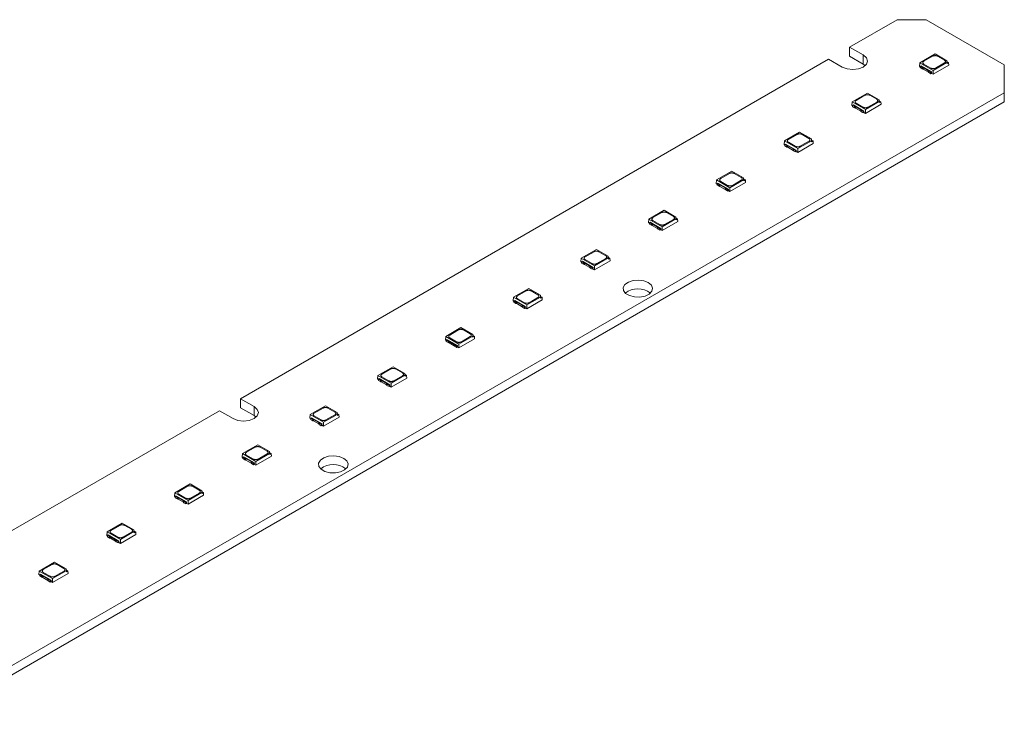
# Model space of a CAD drawing. Header units: millimetres. Extents: x -86 to 203, y 104 to 273.
# Tile 4 of 4: x 60 to 203, y 171 to 273. Entities that reach past the tile are written whole.
import ezdxf

# ---------------------------------------------------------------- set-up
doc = ezdxf.new("R2010")
doc.units = ezdxf.units.MM

msp = doc.modelspace()

# ---------------------------------------------------------------- linework, layer by layer
at = {"color": 7, "linetype": 'Continuous', "lineweight": 15}
for p, q in [((187.58, 272.87), (180.69, 268.89)), ((191.82, 272.87), (187.58, 272.87)), ((203.14, 266.34), (191.82, 272.87)), ((182.67, 267.75), (180.69, 268.89)), ((180.69, 267.59), (180.69, 268.89)), ((182.67, 266.44), (180.69, 267.59)), ((182.67, 266.44), (182.67, 267.75)), ((193.1, 267.91), (190.88, 266.63)), ((191.46, 266.83), (192.74, 267.57)), ((194.8, 266.92), (193.1, 267.91)), ((193.45, 267.57), (194.45, 266.99)), ((177.65, 267.14), (92.3, 217.87)), ((177.65, 267.14), (179.63, 265.99)), ((182.97, 266.22), (182.67, 266.44)), ((190.88, 266.63), (190.83, 266.1)), ((190.83, 266.1), (190.95, 266.03)), ((190.88, 266.63), (192.81, 265.51)), ((191.06, 266.18), (190.95, 266.11)), ((190.95, 266.11), (191.24, 265.94)), ((190.95, 266.11), (190.95, 265.91)), ((190.95, 265.91), (191.24, 265.74)), ((191.06, 266.18), (192.6, 265.29)), ((191.24, 265.74), (191.24, 265.94)), ((191.37, 265.91), (192.13, 265.47)), ((191.37, 265.7), (191.37, 265.91)), ((192.46, 265.85), (191.46, 266.42)), ((192.81, 265.51), (194.8, 266.66)), ((192.81, 264.95), (195.08, 266.26)), ((194.45, 266.59), (193.17, 265.85)), ((194.8, 266.66), (194.8, 266.92)), ((194.8, 266.92), (194.83, 266.75)), ((194.8, 266.66), (194.83, 266.51)), ((194.83, 266.51), (194.83, 266.75)), ((194.83, 266.75), (195.04, 266.63)), ((195.04, 266.63), (194.83, 266.51)), ((195.04, 266.63), (195.08, 266.26)), ((203.14, 260.95), (203.14, 266.34)), ((191.37, 265.7), (192.13, 265.26)), ((192.13, 265.26), (192.13, 265.47)), ((192.19, 265.39), (192.49, 265.22)), ((192.19, 265.19), (192.19, 265.39)), ((192.19, 265.19), (192.49, 265.02)), ((192.49, 265.22), (192.6, 265.29)), ((192.49, 265.02), (192.49, 265.22)), ((192.49, 265.02), (192.59, 265.08)), ((192.6, 265.29), (192.59, 265.08)), ((192.59, 265.08), (192.81, 264.95)), ((192.81, 264.95), (192.81, 265.51)), ((-69.1, 105.1), (203.14, 262.26)), ((183.27, 262.23), (181.05, 260.95)), ((181.63, 261.16), (182.91, 261.9)), ((184.97, 261.25), (183.27, 262.23)), ((183.62, 261.9), (184.62, 261.32)), ((-69.1, 103.79), (203.14, 260.95)), ((181.05, 260.95), (181, 260.42)), ((181, 260.42), (181.12, 260.36)), ((181.05, 260.95), (182.98, 259.84)), ((181.23, 260.51), (181.12, 260.44)), ((181.12, 260.44), (181.41, 260.27)), ((181.12, 260.44), (181.12, 260.23)), ((181.12, 260.23), (181.41, 260.06)), ((181.23, 260.51), (182.77, 259.62)), ((181.41, 260.06), (181.41, 260.27)), ((181.54, 260.24), (182.31, 259.79)), ((181.54, 260.03), (181.54, 260.24)), ((181.54, 260.03), (182.31, 259.59)), ((182.63, 260.17), (181.63, 260.75)), ((182.98, 259.84), (184.97, 260.98)), ((182.98, 259.28), (185.25, 260.59)), ((184.62, 260.91), (183.34, 260.17)), ((184.97, 260.98), (184.97, 261.25)), ((184.97, 261.25), (185.01, 261.07)), ((184.97, 260.98), (185.01, 260.83)), ((185.01, 260.83), (185.01, 261.07)), ((185.01, 261.07), (185.21, 260.95)), ((185.21, 260.95), (185.01, 260.83)), ((185.21, 260.95), (185.25, 260.59)), ((182.31, 259.59), (182.31, 259.79)), ((182.36, 259.72), (182.66, 259.55)), ((182.36, 259.51), (182.36, 259.72)), ((182.36, 259.51), (182.66, 259.34)), ((182.66, 259.55), (182.77, 259.62)), ((182.66, 259.34), (182.66, 259.55)), ((182.66, 259.34), (182.77, 259.41)), ((182.77, 259.62), (182.76, 259.41)), ((182.76, 259.41), (182.98, 259.28)), ((182.98, 259.28), (182.98, 259.84)), ((173.44, 256.56), (171.22, 255.28)), ((171.8, 255.48), (173.08, 256.22)), ((175.14, 255.57), (173.44, 256.56)), ((173.79, 256.22), (174.79, 255.65)), ((171.22, 255.28), (171.18, 254.75)), ((171.18, 254.75), (171.29, 254.68)), ((171.22, 255.28), (173.16, 254.16)), ((171.4, 254.83), (171.29, 254.77)), ((171.29, 254.77), (171.58, 254.59)), ((171.29, 254.77), (171.29, 254.56)), ((171.29, 254.56), (171.58, 254.39)), ((171.4, 254.83), (172.95, 253.94)), ((171.58, 254.39), (171.58, 254.59)), ((171.71, 254.56), (172.48, 254.12)), ((171.71, 254.36), (171.71, 254.56)), ((171.71, 254.36), (172.48, 253.91)), ((172.8, 254.5), (171.8, 255.08)), ((173.16, 254.16), (175.14, 255.31)), ((173.16, 253.61), (175.42, 254.91)), ((174.79, 255.24), (173.51, 254.5)), ((175.14, 255.31), (175.14, 255.57)), ((175.14, 255.57), (175.18, 255.4)), ((175.14, 255.31), (175.18, 255.16)), ((175.18, 255.16), (175.18, 255.4)), ((175.18, 255.4), (175.38, 255.28)), ((175.38, 255.28), (175.18, 255.16)), ((175.38, 255.28), (175.42, 254.91)), ((172.48, 253.91), (172.48, 254.12)), ((172.54, 254.05), (172.83, 253.88)), ((172.54, 253.84), (172.54, 254.05)), ((172.54, 253.84), (172.83, 253.67)), ((172.83, 253.88), (172.95, 253.94)), ((172.83, 253.67), (172.83, 253.88)), ((172.83, 253.67), (172.94, 253.73)), ((172.95, 253.94), (172.94, 253.73)), ((172.94, 253.73), (173.16, 253.61)), ((173.16, 253.61), (173.16, 254.16)), ((163.61, 250.88), (161.39, 249.61)), ((161.98, 249.81), (163.26, 250.55)), ((165.31, 249.9), (163.61, 250.88)), ((163.96, 250.55), (164.96, 249.97)), ((161.39, 249.61), (161.35, 249.07)), ((161.35, 249.07), (161.46, 249.01)), ((161.39, 249.61), (163.33, 248.49)), ((161.58, 249.16), (161.46, 249.09)), ((161.46, 249.09), (161.75, 248.92)), ((161.46, 249.09), (161.46, 248.89)), ((161.46, 248.89), (161.75, 248.72)), ((161.58, 249.16), (163.12, 248.27)), ((161.75, 248.72), (161.75, 248.92)), ((161.88, 248.89), (162.65, 248.45)), ((161.88, 248.68), (161.88, 248.89)), ((161.88, 248.68), (162.65, 248.24)), ((162.97, 248.83), (161.98, 249.4)), ((163.33, 248.49), (165.31, 249.64)), ((163.33, 247.93), (165.59, 249.24)), ((164.96, 249.56), (163.68, 248.83)), ((165.31, 249.64), (165.31, 249.9)), ((165.31, 249.9), (165.35, 249.73)), ((165.31, 249.64), (165.35, 249.49)), ((165.35, 249.49), (165.35, 249.73)), ((165.35, 249.73), (165.56, 249.61)), ((165.56, 249.61), (165.35, 249.49)), ((165.56, 249.61), (165.59, 249.24)), ((162.65, 248.24), (162.65, 248.45)), ((162.71, 248.37), (163, 248.2)), ((162.71, 248.17), (162.71, 248.37)), ((162.71, 248.17), (163, 248)), ((163, 248.2), (163.12, 248.27)), ((163, 248), (163, 248.2)), ((163, 248), (163.11, 248.06)), ((163.12, 248.27), (163.11, 248.06)), ((163.11, 248.06), (163.33, 247.93)), ((163.33, 247.93), (163.33, 248.49)), ((153.78, 245.21), (151.57, 243.93)), ((152.15, 244.14), (153.43, 244.87)), ((155.48, 244.23), (153.78, 245.21)), ((154.13, 244.87), (155.13, 244.3)), ((151.57, 243.93), (151.52, 243.4)), ((151.52, 243.4), (151.63, 243.34)), ((151.57, 243.93), (153.5, 242.82)), ((151.75, 243.48), (151.63, 243.42)), ((151.63, 243.42), (151.93, 243.25)), ((151.63, 243.42), (151.63, 243.21)), ((151.63, 243.21), (151.93, 243.04)), ((151.75, 243.48), (153.29, 242.59)), ((151.93, 243.04), (151.93, 243.25)), ((152.05, 243.21), (152.82, 242.77)), ((152.05, 243.01), (152.05, 243.21)), ((152.05, 243.01), (152.82, 242.57)), ((153.14, 243.15), (152.15, 243.73)), ((153.5, 242.82), (155.48, 243.96)), ((153.5, 242.26), (155.76, 243.56)), ((155.13, 243.89), (153.85, 243.15)), ((155.48, 243.96), (155.48, 244.23)), ((155.48, 244.23), (155.52, 244.05)), ((155.48, 243.96), (155.52, 243.81)), ((155.52, 243.81), (155.52, 244.05)), ((155.52, 244.05), (155.73, 243.93)), ((155.73, 243.93), (155.52, 243.81)), ((155.73, 243.93), (155.76, 243.56)), ((152.82, 242.57), (152.82, 242.77)), ((152.88, 242.7), (153.17, 242.53)), ((152.88, 242.49), (152.88, 242.7)), ((152.88, 242.49), (153.17, 242.32)), ((153.17, 242.53), (153.29, 242.59)), ((153.17, 242.32), (153.17, 242.53)), ((153.17, 242.32), (153.28, 242.38)), ((153.29, 242.59), (153.28, 242.38)), ((153.28, 242.38), (153.5, 242.26)), ((153.5, 242.26), (153.5, 242.82)), ((143.95, 239.54), (141.74, 238.26)), ((142.32, 238.46), (143.6, 239.2)), ((145.66, 238.55), (143.95, 239.54)), ((144.31, 239.2), (145.3, 238.62)), ((141.74, 238.26), (141.69, 237.73)), ((141.69, 237.73), (141.8, 237.66)), ((141.74, 238.26), (143.67, 237.14)), ((141.92, 237.81), (141.8, 237.74)), ((141.8, 237.74), (142.1, 237.57)), ((141.8, 237.74), (141.8, 237.54)), ((141.8, 237.54), (142.1, 237.37)), ((141.92, 237.81), (143.46, 236.92)), ((142.1, 237.37), (142.1, 237.57)), ((142.23, 237.54), (142.99, 237.1)), ((142.23, 237.33), (142.23, 237.54)), ((142.23, 237.33), (142.99, 236.89)), ((143.32, 237.48), (142.32, 238.05)), ((143.67, 237.14), (145.66, 238.29)), ((143.67, 236.58), (145.93, 237.89)), ((145.3, 238.22), (144.02, 237.48)), ((145.66, 238.29), (145.66, 238.55)), ((145.66, 238.55), (145.69, 238.38)), ((145.66, 238.29), (145.69, 238.14)), ((145.69, 238.14), (145.69, 238.38)), ((145.69, 238.38), (145.9, 238.26)), ((145.9, 238.26), (145.69, 238.14)), ((145.9, 238.26), (145.93, 237.89)), ((142.99, 236.89), (142.99, 237.1)), ((143.05, 237.02), (143.34, 236.85)), ((143.05, 236.82), (143.05, 237.02)), ((143.05, 236.82), (143.34, 236.65)), ((143.34, 236.85), (143.46, 236.92)), ((143.34, 236.65), (143.34, 236.85)), ((143.34, 236.65), (143.45, 236.71)), ((143.46, 236.92), (143.45, 236.71)), ((143.45, 236.71), (143.67, 236.58)), ((143.67, 236.58), (143.67, 237.14)), ((134.12, 233.86), (131.91, 232.58)), ((132.49, 232.79), (133.77, 233.53)), ((135.83, 232.88), (134.12, 233.86)), ((134.48, 233.53), (135.47, 232.95)), ((131.91, 232.58), (131.86, 232.05)), ((131.86, 232.05), (131.97, 231.99)), ((131.91, 232.58), (133.84, 231.47)), ((132.09, 232.14), (131.97, 232.07)), ((131.97, 232.07), (132.27, 231.9)), ((131.97, 232.07), (131.97, 231.86)), ((131.97, 231.86), (132.27, 231.69)), ((132.09, 232.14), (133.63, 231.25)), ((132.27, 231.69), (132.27, 231.9)), ((132.4, 231.87), (133.16, 231.42)), ((132.4, 231.66), (132.4, 231.87)), ((132.4, 231.66), (133.16, 231.22)), ((133.49, 231.8), (132.49, 232.38)), ((133.84, 231.47), (135.83, 232.61)), ((133.84, 230.91), (136.1, 232.22)), ((133.84, 230.91), (133.84, 231.47)), ((135.47, 232.54), (134.19, 231.8)), ((135.83, 232.61), (135.83, 232.88)), ((135.83, 232.88), (135.86, 232.7)), ((135.83, 232.61), (135.86, 232.46)), ((135.86, 232.46), (135.86, 232.7)), ((135.86, 232.7), (136.07, 232.58)), ((136.07, 232.58), (135.86, 232.46)), ((136.07, 232.58), (136.1, 232.22)), ((133.16, 231.22), (133.16, 231.42)), ((133.22, 231.35), (133.51, 231.18)), ((133.22, 231.14), (133.22, 231.35)), ((133.22, 231.14), (133.51, 230.97)), ((133.51, 231.18), (133.63, 231.25)), ((133.51, 230.97), (133.51, 231.18)), ((133.51, 230.97), (133.62, 231.04)), ((133.63, 231.25), (133.62, 231.04)), ((133.62, 231.04), (133.84, 230.91)), ((124.29, 228.19), (122.08, 226.91)), ((122.66, 227.11), (123.94, 227.85)), ((126, 227.2), (124.29, 228.19)), ((124.65, 227.85), (125.64, 227.28)), ((126, 226.94), (126, 227.2)), ((126, 227.2), (126.03, 227.03)), ((122.08, 226.91), (122.03, 226.38)), ((122.03, 226.38), (122.14, 226.31)), ((122.08, 226.91), (124.01, 225.79)), ((122.26, 226.46), (122.14, 226.39)), ((122.14, 226.39), (122.44, 226.22)), ((122.14, 226.39), (122.14, 226.19)), ((122.14, 226.19), (122.44, 226.02)), ((122.26, 226.46), (123.8, 225.57)), ((122.44, 226.02), (122.44, 226.22)), ((122.57, 226.19), (123.33, 225.75)), ((122.57, 225.99), (122.57, 226.19)), ((122.57, 225.99), (123.33, 225.54)), ((123.66, 226.13), (122.66, 226.71)), ((123.33, 225.54), (123.33, 225.75)), ((124.01, 225.79), (126, 226.94)), ((124.01, 225.24), (126.27, 226.54)), ((124.01, 225.24), (124.01, 225.79)), ((125.64, 226.87), (124.36, 226.13)), ((126, 226.94), (126.03, 226.79)), ((126.03, 226.79), (126.03, 227.03)), ((126.03, 227.03), (126.24, 226.91)), ((126.24, 226.91), (126.03, 226.79)), ((126.24, 226.91), (126.27, 226.54)), ((123.39, 225.68), (123.69, 225.5)), ((123.39, 225.47), (123.39, 225.68)), ((123.39, 225.47), (123.69, 225.3)), ((123.69, 225.5), (123.8, 225.57)), ((123.69, 225.3), (123.69, 225.5)), ((123.69, 225.3), (123.79, 225.36)), ((123.8, 225.57), (123.79, 225.36)), ((123.79, 225.36), (124.01, 225.24)), ((114.47, 222.51), (112.25, 221.24)), ((112.83, 221.44), (114.11, 222.18)), ((116.17, 221.53), (114.47, 222.51)), ((114.82, 222.18), (115.82, 221.6)), ((116.17, 221.27), (116.17, 221.53)), ((116.17, 221.53), (116.2, 221.36)), ((112.25, 221.24), (112.2, 220.7)), ((112.2, 220.7), (112.32, 220.64)), ((112.25, 221.24), (114.18, 220.12)), ((112.43, 220.79), (112.32, 220.72)), ((112.32, 220.72), (112.61, 220.55)), ((112.32, 220.72), (112.32, 220.52)), ((112.32, 220.52), (112.61, 220.35)), ((112.43, 220.79), (113.97, 219.9)), ((112.61, 220.35), (112.61, 220.55)), ((112.74, 220.52), (113.5, 220.08)), ((112.74, 220.31), (112.74, 220.52)), ((112.74, 220.31), (113.5, 219.87)), ((113.83, 220.46), (112.83, 221.03)), ((113.5, 219.87), (113.5, 220.08)), ((114.18, 220.12), (116.17, 221.27)), ((114.18, 219.56), (116.45, 220.87)), ((114.18, 219.56), (114.18, 220.12)), ((115.82, 221.19), (114.54, 220.46)), ((116.17, 221.27), (116.2, 221.12)), ((116.2, 221.12), (116.2, 221.36)), ((116.2, 221.36), (116.41, 221.24)), ((116.41, 221.24), (116.2, 221.12)), ((116.41, 221.24), (116.45, 220.87)), ((113.56, 220), (113.86, 219.83)), ((113.56, 219.8), (113.56, 220)), ((113.56, 219.8), (113.86, 219.63)), ((113.86, 219.83), (113.97, 219.9)), ((113.86, 219.63), (113.86, 219.83)), ((113.86, 219.63), (113.96, 219.69)), ((113.97, 219.9), (113.96, 219.69)), ((113.96, 219.69), (114.18, 219.56)), ((94.28, 216.72), (92.3, 217.87)), ((92.3, 216.56), (92.3, 217.87)), ((89.26, 216.11), (14.37, 172.88)), ((89.26, 216.11), (91.24, 214.97)), ((94.28, 215.42), (92.3, 216.56)), ((94.28, 215.42), (94.28, 216.72)), ((104.64, 216.84), (102.42, 215.56)), ((103, 215.77), (104.28, 216.5)), ((106.34, 215.86), (104.64, 216.84)), ((104.99, 216.5), (105.99, 215.93)), ((106.34, 215.59), (106.34, 215.86)), ((106.34, 215.86), (106.38, 215.68)), ((94.59, 215.19), (94.28, 215.42)), ((102.42, 215.56), (102.37, 215.03)), ((102.37, 215.03), (102.49, 214.97)), ((102.42, 215.56), (104.35, 214.45)), ((102.6, 215.11), (102.49, 215.05)), ((102.49, 215.05), (102.78, 214.88)), ((102.49, 215.05), (102.49, 214.84)), ((102.49, 214.84), (102.78, 214.67)), ((102.6, 215.11), (104.14, 214.22)), ((102.78, 214.67), (102.78, 214.88)), ((102.91, 214.84), (103.68, 214.4)), ((102.91, 214.64), (102.91, 214.84)), ((102.91, 214.64), (103.68, 214.2)), ((104, 214.78), (103, 215.36)), ((103.68, 214.2), (103.68, 214.4)), ((103.73, 214.33), (104.03, 214.16)), ((103.73, 214.12), (103.73, 214.33)), ((104.35, 214.45), (106.34, 215.59)), ((104.35, 213.89), (106.62, 215.19)), ((104.35, 213.89), (104.35, 214.45)), ((105.99, 215.52), (104.71, 214.78)), ((106.34, 215.59), (106.38, 215.44)), ((106.38, 215.44), (106.38, 215.68)), ((106.38, 215.68), (106.58, 215.56)), ((106.58, 215.56), (106.38, 215.44)), ((106.58, 215.56), (106.62, 215.19)), ((103.73, 214.12), (104.03, 213.95)), ((104.03, 214.16), (104.14, 214.22)), ((104.03, 213.95), (104.03, 214.16)), ((104.03, 213.95), (104.14, 214.01)), ((104.14, 214.22), (104.13, 214.01)), ((104.13, 214.01), (104.35, 213.89)), ((94.81, 211.17), (92.59, 209.89)), ((93.17, 210.09), (94.45, 210.83)), ((96.51, 210.18), (94.81, 211.17)), ((95.16, 210.83), (96.16, 210.25)), ((96.51, 209.92), (96.51, 210.18)), ((96.51, 210.18), (96.55, 210.01)), ((92.59, 209.89), (92.55, 209.36)), ((92.55, 209.36), (92.66, 209.29)), ((92.59, 209.89), (94.53, 208.77)), ((92.77, 209.44), (92.66, 209.37)), ((92.66, 209.37), (92.95, 209.2)), ((92.66, 209.37), (92.66, 209.17)), ((92.66, 209.17), (92.95, 209)), ((92.77, 209.44), (94.32, 208.55)), ((92.95, 209), (92.95, 209.2)), ((93.08, 209.17), (93.85, 208.73)), ((93.08, 208.96), (93.08, 209.17)), ((93.08, 208.96), (93.85, 208.52)), ((94.17, 209.11), (93.17, 209.68)), ((93.85, 208.52), (93.85, 208.73)), ((93.9, 208.65), (94.2, 208.48)), ((93.9, 208.45), (93.9, 208.65)), ((94.53, 208.77), (96.51, 209.92)), ((94.53, 208.21), (96.79, 209.52)), ((94.53, 208.21), (94.53, 208.77)), ((96.16, 209.85), (94.88, 209.11)), ((96.51, 209.92), (96.55, 209.77)), ((96.55, 209.77), (96.55, 210.01)), ((96.55, 210.01), (96.75, 209.89)), ((96.75, 209.89), (96.55, 209.77)), ((96.75, 209.89), (96.79, 209.52)), ((93.9, 208.45), (94.2, 208.28)), ((94.2, 208.48), (94.32, 208.55)), ((94.2, 208.28), (94.2, 208.48)), ((94.2, 208.28), (94.31, 208.34)), ((94.32, 208.55), (94.31, 208.34)), ((94.31, 208.34), (94.53, 208.21)), ((84.98, 205.49), (82.76, 204.21)), ((83.35, 204.42), (84.63, 205.16)), ((86.68, 204.51), (84.98, 205.49)), ((85.33, 205.16), (86.33, 204.58)), ((86.68, 204.24), (86.68, 204.51)), ((86.68, 204.51), (86.72, 204.33)), ((86.72, 204.09), (86.72, 204.33)), ((86.72, 204.33), (86.93, 204.21)), ((82.76, 204.21), (82.72, 203.68)), ((82.72, 203.68), (82.83, 203.62)), ((82.76, 204.21), (84.7, 203.1)), ((82.94, 203.77), (82.83, 203.7)), ((82.83, 203.7), (83.12, 203.53)), ((82.83, 203.7), (82.83, 203.49)), ((82.83, 203.49), (83.12, 203.32)), ((82.94, 203.77), (84.49, 202.88)), ((83.12, 203.32), (83.12, 203.53)), ((83.25, 203.49), (84.02, 203.05)), ((83.25, 203.29), (83.25, 203.49)), ((83.25, 203.29), (84.02, 202.85)), ((84.34, 203.43), (83.35, 204.01)), ((84.02, 202.85), (84.02, 203.05)), ((84.08, 202.98), (84.37, 202.81)), ((84.08, 202.77), (84.08, 202.98)), ((84.7, 203.1), (86.68, 204.24)), ((84.7, 202.54), (86.96, 203.85)), ((84.7, 202.54), (84.7, 203.1)), ((86.33, 204.17), (85.05, 203.43)), ((86.68, 204.24), (86.72, 204.09)), ((86.93, 204.21), (86.72, 204.09)), ((86.93, 204.21), (86.96, 203.85)), ((84.08, 202.77), (84.37, 202.6)), ((84.37, 202.81), (84.49, 202.88)), ((84.37, 202.6), (84.37, 202.81)), ((84.37, 202.6), (84.48, 202.67)), ((84.49, 202.88), (84.48, 202.67)), ((84.48, 202.67), (84.7, 202.54)), ((75.15, 199.82), (72.94, 198.54)), ((73.52, 198.74), (74.8, 199.48)), ((76.85, 198.83), (75.15, 199.82)), ((75.5, 199.48), (76.5, 198.91)), ((76.85, 198.57), (76.85, 198.83)), ((76.85, 198.83), (76.89, 198.66)), ((76.89, 198.42), (76.89, 198.66)), ((76.89, 198.66), (77.1, 198.54)), ((72.94, 198.54), (72.89, 198.01)), ((72.89, 198.01), (73, 197.94)), ((72.94, 198.54), (74.87, 197.42)), ((73.12, 198.09), (73, 198.02)), ((73, 198.02), (73.3, 197.85)), ((73, 198.02), (73, 197.82)), ((73, 197.82), (73.3, 197.65)), ((73.12, 198.09), (74.66, 197.2)), ((73.3, 197.65), (73.3, 197.85)), ((73.42, 197.82), (74.19, 197.38)), ((73.42, 197.62), (73.42, 197.82)), ((73.42, 197.62), (74.19, 197.17)), ((74.51, 197.76), (73.52, 198.33)), ((74.19, 197.17), (74.19, 197.38)), ((74.25, 197.31), (74.54, 197.13)), ((74.25, 197.1), (74.25, 197.31)), ((74.54, 197.13), (74.66, 197.2)), ((74.66, 197.2), (74.65, 196.99)), ((74.87, 197.42), (76.85, 198.57)), ((74.87, 196.87), (77.13, 198.17)), ((74.87, 196.87), (74.87, 197.42)), ((76.5, 198.5), (75.22, 197.76)), ((76.85, 198.57), (76.89, 198.42)), ((77.1, 198.54), (76.89, 198.42)), ((77.1, 198.54), (77.13, 198.17)), ((74.25, 197.1), (74.54, 196.93)), ((74.54, 196.93), (74.54, 197.13)), ((74.54, 196.93), (74.65, 196.99)), ((74.65, 196.99), (74.87, 196.87)), ((65.32, 194.14), (63.11, 192.86)), ((63.69, 193.07), (64.97, 193.81)), ((65.04, 191.75), (67.02, 192.9)), ((67.02, 193.16), (65.32, 194.14)), ((65.68, 193.81), (66.67, 193.23)), ((67.02, 192.9), (67.02, 193.16)), ((67.02, 193.16), (67.06, 192.99)), ((67.02, 192.9), (67.06, 192.74)), ((67.06, 192.74), (67.06, 192.99)), ((67.06, 192.99), (67.27, 192.86)), ((63.11, 192.86), (63.06, 192.33)), ((63.06, 192.33), (63.17, 192.27)), ((63.11, 192.86), (65.04, 191.75)), ((63.29, 192.42), (63.17, 192.35)), ((63.17, 192.35), (63.47, 192.18)), ((63.17, 192.35), (63.17, 192.15)), ((63.17, 192.15), (63.47, 191.98)), ((63.29, 192.42), (64.83, 191.53)), ((63.47, 191.98), (63.47, 192.18)), ((63.6, 192.15), (64.36, 191.71)), ((63.6, 191.94), (63.6, 192.15)), ((63.6, 191.94), (64.36, 191.5)), ((64.69, 192.09), (63.69, 192.66)), ((64.36, 191.5), (64.36, 191.71)), ((64.42, 191.63), (64.71, 191.46)), ((64.42, 191.43), (64.42, 191.63)), ((64.71, 191.46), (64.83, 191.53)), ((64.71, 191.26), (64.71, 191.46)), ((64.83, 191.53), (64.82, 191.32)), ((65.04, 191.19), (67.3, 192.5)), ((65.04, 191.19), (65.04, 191.75)), ((66.67, 192.82), (65.39, 192.09)), ((67.27, 192.86), (67.06, 192.74)), ((67.27, 192.86), (67.3, 192.5)), ((64.42, 191.43), (64.71, 191.26)), ((64.71, 191.26), (64.82, 191.32)), ((64.82, 191.32), (65.04, 191.19))]:
    msp.add_line(p, q, dxfattribs=at)
at = {"color": 7, "linetype": 'Continuous', "lineweight": 15, "flags": 128}
for points in [[(179.63, 265.99), (180.32, 265.72), (181.15, 265.63), (181.97, 265.72), (182.67, 265.99), (183.13, 266.4), (183.3, 266.87), (183.13, 267.35), (182.67, 267.75)], [(151.48, 234.73), (150.83, 234.98), (150.06, 235.09), (149.28, 235.02), (148.59, 234.8), (148.08, 234.45), (147.83, 234.02), (147.87, 233.56), (148.19, 233.15), (148.75, 232.82), (149.47, 232.64), (150.26, 232.62), (151.01, 232.76), (151.62, 233.05), (152, 233.45), (152.11, 233.91), (151.93, 234.35), (151.48, 234.73)], [(91.24, 214.97), (91.93, 214.7), (92.76, 214.6), (93.58, 214.7), (94.28, 214.97), (94.74, 215.37), (94.91, 215.85), (94.74, 216.32), (94.28, 216.72)], [(107.29, 209.21), (106.64, 209.47), (105.87, 209.57), (105.08, 209.51), (104.39, 209.29), (103.89, 208.94), (103.64, 208.51), (103.68, 208.05), (103.99, 207.63), (104.55, 207.31), (105.28, 207.13), (106.07, 207.11), (106.81, 207.25), (107.42, 207.54), (107.81, 207.94), (107.92, 208.39), (107.73, 208.84), (107.29, 209.21)]]:
    msp.add_lwpolyline(points, dxfattribs=at)
at = {"color": 7, "linetype": 'Continuous', "lineweight": 15}
for centre in [(149.96, 230.86), (105.77, 205.35)]:
    msp.add_arc(centre, 2.96, 51.8955, 128.1045, dxfattribs=at)
for points, knots in [([(192.74, 267.57), (192.76, 267.58), (192.79, 267.6), (192.84, 267.62), (192.91, 267.64), (193, 267.65), (193.09, 267.66), (193.19, 267.65), (193.29, 267.63), (193.38, 267.61), (193.42, 267.58), (193.45, 267.57)], [0, 0, 0, 0, 0.0822494, 0.165214, 0.2503144, 0.3746275, 0.5000806, 0.6226075, 0.7498484, 0.875107, 1, 1, 1, 1]), ([(191.24, 265.94), (191.25, 265.94), (191.28, 265.94), (191.31, 265.93), (191.34, 265.92), (191.36, 265.91), (191.37, 265.91)], [0, 0, 0, 0, 0.254275, 0.5, 0.745725, 1, 1, 1, 1]), ([(191.46, 266.42), (191.45, 266.43), (191.42, 266.45), (191.38, 266.48), (191.35, 266.52), (191.32, 266.57), (191.31, 266.63), (191.32, 266.68), (191.35, 266.74), (191.4, 266.79), (191.44, 266.82), (191.46, 266.83)], [0, 0, 0, 0, 0.082249, 0.165214, 0.250314, 0.374627, 0.500081, 0.622608, 0.749848, 0.875107, 1, 1, 1, 1]), ([(193.17, 265.85), (193.15, 265.84), (193.12, 265.82), (193.06, 265.8), (193, 265.78), (192.91, 265.77), (192.81, 265.76), (192.72, 265.77), (192.62, 265.78), (192.53, 265.81), (192.48, 265.84), (192.46, 265.85)], [0, 0, 0, 0, 0.082249, 0.165214, 0.250314, 0.374627, 0.500081, 0.622608, 0.749848, 0.875107, 1, 1, 1, 1]), ([(194.45, 266.99), (194.46, 266.99), (194.49, 266.97), (194.53, 266.94), (194.56, 266.9), (194.59, 266.85), (194.6, 266.79), (194.59, 266.73), (194.56, 266.68), (194.51, 266.63), (194.47, 266.6), (194.45, 266.59)], [0, 0, 0, 0, 0.082249, 0.165214, 0.250314, 0.374627, 0.500081, 0.622608, 0.749848, 0.875107, 1, 1, 1, 1]), ([(192.13, 265.47), (192.14, 265.46), (192.16, 265.45), (192.18, 265.43), (192.19, 265.41), (192.19, 265.4), (192.19, 265.39)], [0, 0, 0, 0, 0.254275, 0.5, 0.745725, 1, 1, 1, 1]), ([(182.91, 261.9), (182.93, 261.9), (182.96, 261.92), (183.02, 261.94), (183.08, 261.96), (183.17, 261.98), (183.27, 261.98), (183.36, 261.98), (183.46, 261.96), (183.55, 261.93), (183.6, 261.91), (183.62, 261.9)], [0, 0, 0, 0, 0.0822494, 0.165214, 0.2503144, 0.3746275, 0.5000806, 0.6226075, 0.7498484, 0.875107, 1, 1, 1, 1]), ([(181.41, 260.27), (181.42, 260.27), (181.45, 260.27), (181.48, 260.26), (181.51, 260.25), (181.53, 260.24), (181.54, 260.24)], [0, 0, 0, 0, 0.254275, 0.5, 0.745725, 1, 1, 1, 1]), ([(181.63, 260.75), (181.62, 260.76), (181.59, 260.78), (181.55, 260.81), (181.52, 260.85), (181.49, 260.9), (181.48, 260.95), (181.49, 261.01), (181.52, 261.06), (181.57, 261.12), (181.61, 261.14), (181.63, 261.16)], [0, 0, 0, 0, 0.082249, 0.165214, 0.250314, 0.374627, 0.500081, 0.622608, 0.749848, 0.875107, 1, 1, 1, 1]), ([(183.34, 260.17), (183.32, 260.17), (183.29, 260.15), (183.24, 260.13), (183.17, 260.11), (183.08, 260.09), (182.98, 260.09), (182.89, 260.09), (182.79, 260.11), (182.7, 260.14), (182.65, 260.16), (182.63, 260.17)], [0, 0, 0, 0, 0.082249, 0.165214, 0.250314, 0.374627, 0.500081, 0.622608, 0.749848, 0.875107, 1, 1, 1, 1]), ([(184.62, 261.32), (184.63, 261.31), (184.66, 261.29), (184.7, 261.26), (184.73, 261.22), (184.76, 261.17), (184.77, 261.12), (184.76, 261.06), (184.73, 261.01), (184.68, 260.95), (184.64, 260.93), (184.62, 260.91)], [0, 0, 0, 0, 0.082249, 0.165214, 0.250314, 0.374627, 0.500081, 0.622608, 0.749848, 0.875107, 1, 1, 1, 1]), ([(182.31, 259.79), (182.31, 259.79), (182.33, 259.78), (182.35, 259.76), (182.36, 259.74), (182.36, 259.73), (182.36, 259.72)], [0, 0, 0, 0, 0.254275, 0.5, 0.745725, 1, 1, 1, 1]), ([(173.08, 256.22), (173.1, 256.23), (173.13, 256.25), (173.19, 256.27), (173.26, 256.29), (173.34, 256.3), (173.44, 256.31), (173.54, 256.3), (173.63, 256.29), (173.72, 256.26), (173.77, 256.23), (173.79, 256.22)], [0, 0, 0, 0, 0.0822494, 0.165214, 0.2503144, 0.3746275, 0.5000806, 0.6226075, 0.7498484, 0.875107, 1, 1, 1, 1]), ([(171.58, 254.59), (171.6, 254.59), (171.62, 254.59), (171.65, 254.59), (171.69, 254.58), (171.7, 254.57), (171.71, 254.56)], [0, 0, 0, 0, 0.254275, 0.5, 0.745725, 1, 1, 1, 1]), ([(171.8, 255.08), (171.79, 255.08), (171.76, 255.1), (171.72, 255.13), (171.69, 255.17), (171.66, 255.22), (171.66, 255.28), (171.66, 255.34), (171.69, 255.39), (171.74, 255.44), (171.78, 255.47), (171.8, 255.48)], [0, 0, 0, 0, 0.082249, 0.165214, 0.250314, 0.374627, 0.500081, 0.622608, 0.749848, 0.875107, 1, 1, 1, 1]), ([(173.51, 254.5), (173.49, 254.49), (173.46, 254.47), (173.41, 254.45), (173.34, 254.43), (173.25, 254.42), (173.16, 254.41), (173.06, 254.42), (172.96, 254.44), (172.88, 254.46), (172.83, 254.49), (172.8, 254.5)], [0, 0, 0, 0, 0.082249, 0.165214, 0.250314, 0.374627, 0.500081, 0.622608, 0.749848, 0.875107, 1, 1, 1, 1]), ([(174.79, 255.65), (174.8, 255.64), (174.83, 255.62), (174.87, 255.59), (174.9, 255.55), (174.93, 255.5), (174.94, 255.44), (174.93, 255.39), (174.9, 255.33), (174.85, 255.28), (174.81, 255.25), (174.79, 255.24)], [0, 0, 0, 0, 0.082249, 0.165214, 0.250314, 0.374627, 0.500081, 0.622608, 0.749848, 0.875107, 1, 1, 1, 1]), ([(172.48, 254.12), (172.49, 254.11), (172.5, 254.1), (172.52, 254.09), (172.53, 254.07), (172.53, 254.05), (172.54, 254.05)], [0, 0, 0, 0, 0.254275, 0.5, 0.745725, 1, 1, 1, 1]), ([(163.26, 250.55), (163.27, 250.56), (163.3, 250.57), (163.36, 250.59), (163.43, 250.61), (163.51, 250.63), (163.61, 250.63), (163.71, 250.63), (163.8, 250.61), (163.89, 250.59), (163.94, 250.56), (163.96, 250.55)], [0, 0, 0, 0, 0.0822494, 0.165214, 0.2503144, 0.3746275, 0.5000806, 0.6226075, 0.7498484, 0.875107, 1, 1, 1, 1]), ([(161.75, 248.92), (161.77, 248.92), (161.79, 248.92), (161.83, 248.91), (161.86, 248.9), (161.87, 248.89), (161.88, 248.89)], [0, 0, 0, 0, 0.254275, 0.5, 0.745725, 1, 1, 1, 1]), ([(161.98, 249.4), (161.96, 249.41), (161.93, 249.43), (161.9, 249.46), (161.86, 249.5), (161.84, 249.55), (161.83, 249.6), (161.84, 249.66), (161.87, 249.72), (161.91, 249.77), (161.95, 249.8), (161.98, 249.81)], [0, 0, 0, 0, 0.082249, 0.165214, 0.250314, 0.374627, 0.500081, 0.622608, 0.749848, 0.875107, 1, 1, 1, 1]), ([(163.68, 248.83), (163.66, 248.82), (163.63, 248.8), (163.58, 248.78), (163.51, 248.76), (163.42, 248.74), (163.33, 248.74), (163.23, 248.74), (163.14, 248.76), (163.05, 248.79), (163, 248.81), (162.97, 248.83)], [0, 0, 0, 0, 0.082249, 0.165214, 0.250314, 0.374627, 0.500081, 0.622608, 0.749848, 0.875107, 1, 1, 1, 1]), ([(164.96, 249.97), (164.97, 249.96), (165, 249.95), (165.04, 249.91), (165.07, 249.87), (165.1, 249.83), (165.11, 249.77), (165.1, 249.71), (165.07, 249.66), (165.03, 249.61), (164.98, 249.58), (164.96, 249.56)], [0, 0, 0, 0, 0.082249, 0.165214, 0.250314, 0.374627, 0.500081, 0.622608, 0.749848, 0.875107, 1, 1, 1, 1]), ([(162.65, 248.45), (162.66, 248.44), (162.67, 248.43), (162.69, 248.41), (162.7, 248.39), (162.71, 248.38), (162.71, 248.37)], [0, 0, 0, 0, 0.254275, 0.5, 0.745725, 1, 1, 1, 1]), ([(153.43, 244.87), (153.44, 244.88), (153.47, 244.9), (153.53, 244.92), (153.6, 244.94), (153.68, 244.96), (153.78, 244.96), (153.88, 244.96), (153.97, 244.94), (154.06, 244.91), (154.11, 244.89), (154.13, 244.87)], [0, 0, 0, 0, 0.0822494, 0.165214, 0.2503144, 0.3746275, 0.5000806, 0.6226075, 0.7498484, 0.875107, 1, 1, 1, 1]), ([(151.93, 243.25), (151.94, 243.25), (151.96, 243.24), (152, 243.24), (152.03, 243.23), (152.05, 243.22), (152.05, 243.21)], [0, 0, 0, 0, 0.254275, 0.5, 0.745725, 1, 1, 1, 1]), ([(152.15, 243.73), (152.13, 243.74), (152.1, 243.75), (152.07, 243.79), (152.03, 243.83), (152.01, 243.87), (152, 243.93), (152.01, 243.99), (152.04, 244.04), (152.08, 244.09), (152.13, 244.12), (152.15, 244.14)], [0, 0, 0, 0, 0.082249, 0.165214, 0.250314, 0.374627, 0.500081, 0.622608, 0.749848, 0.875107, 1, 1, 1, 1]), ([(153.85, 243.15), (153.84, 243.14), (153.8, 243.13), (153.75, 243.11), (153.68, 243.09), (153.6, 243.07), (153.5, 243.07), (153.4, 243.07), (153.31, 243.09), (153.22, 243.11), (153.17, 243.14), (153.14, 243.15)], [0, 0, 0, 0, 0.082249, 0.165214, 0.250314, 0.374627, 0.500081, 0.622608, 0.749848, 0.875107, 1, 1, 1, 1]), ([(155.13, 244.3), (155.15, 244.29), (155.18, 244.27), (155.21, 244.24), (155.25, 244.2), (155.27, 244.15), (155.28, 244.1), (155.27, 244.04), (155.24, 243.98), (155.2, 243.93), (155.15, 243.9), (155.13, 243.89)], [0, 0, 0, 0, 0.082249, 0.165214, 0.250314, 0.374627, 0.500081, 0.622608, 0.749848, 0.875107, 1, 1, 1, 1]), ([(152.82, 242.77), (152.83, 242.77), (152.84, 242.76), (152.86, 242.74), (152.87, 242.72), (152.88, 242.7), (152.88, 242.7)], [0, 0, 0, 0, 0.254275, 0.5, 0.745725, 1, 1, 1, 1]), ([(143.6, 239.2), (143.61, 239.21), (143.65, 239.23), (143.7, 239.25), (143.77, 239.27), (143.85, 239.28), (143.95, 239.29), (144.05, 239.28), (144.14, 239.26), (144.23, 239.24), (144.28, 239.21), (144.31, 239.2)], [0, 0, 0, 0, 0.0822494, 0.165214, 0.2503144, 0.3746275, 0.5000806, 0.6226075, 0.7498484, 0.875107, 1, 1, 1, 1]), ([(145.3, 238.62), (145.32, 238.62), (145.35, 238.6), (145.38, 238.57), (145.42, 238.53), (145.44, 238.48), (145.45, 238.42), (145.44, 238.36), (145.41, 238.31), (145.37, 238.26), (145.32, 238.23), (145.3, 238.22)], [0, 0, 0, 0, 0.082249, 0.165214, 0.250314, 0.374627, 0.500081, 0.622608, 0.749848, 0.875107, 1, 1, 1, 1]), ([(142.1, 237.57), (142.11, 237.57), (142.13, 237.57), (142.17, 237.56), (142.2, 237.55), (142.22, 237.54), (142.23, 237.54)], [0, 0, 0, 0, 0.254275, 0.5, 0.745725, 1, 1, 1, 1]), ([(142.32, 238.05), (142.3, 238.06), (142.27, 238.08), (142.24, 238.11), (142.2, 238.15), (142.18, 238.2), (142.17, 238.26), (142.18, 238.31), (142.21, 238.37), (142.25, 238.42), (142.3, 238.45), (142.32, 238.46)], [0, 0, 0, 0, 0.082249, 0.165214, 0.250314, 0.374627, 0.500081, 0.622608, 0.749848, 0.875107, 1, 1, 1, 1]), ([(144.02, 237.48), (144.01, 237.47), (143.98, 237.45), (143.92, 237.43), (143.85, 237.41), (143.77, 237.4), (143.67, 237.39), (143.57, 237.4), (143.48, 237.41), (143.39, 237.44), (143.34, 237.47), (143.32, 237.48)], [0, 0, 0, 0, 0.082249, 0.165214, 0.250314, 0.374627, 0.500081, 0.622608, 0.749848, 0.875107, 1, 1, 1, 1]), ([(142.99, 237.1), (143, 237.09), (143.02, 237.08), (143.03, 237.06), (143.04, 237.04), (143.05, 237.03), (143.05, 237.02)], [0, 0, 0, 0, 0.254275, 0.5, 0.745725, 1, 1, 1, 1]), ([(133.77, 233.53), (133.79, 233.53), (133.82, 233.55), (133.87, 233.57), (133.94, 233.59), (134.02, 233.61), (134.12, 233.61), (134.22, 233.61), (134.31, 233.59), (134.4, 233.56), (134.45, 233.54), (134.48, 233.53)], [0, 0, 0, 0, 0.0822494, 0.165214, 0.2503144, 0.3746275, 0.5000806, 0.6226075, 0.7498484, 0.875107, 1, 1, 1, 1]), ([(135.47, 232.95), (135.49, 232.94), (135.52, 232.92), (135.55, 232.89), (135.59, 232.85), (135.61, 232.8), (135.62, 232.75), (135.61, 232.69), (135.58, 232.64), (135.54, 232.58), (135.5, 232.56), (135.47, 232.54)], [0, 0, 0, 0, 0.082249, 0.165214, 0.250314, 0.374627, 0.500081, 0.622608, 0.749848, 0.875107, 1, 1, 1, 1]), ([(132.27, 231.9), (132.28, 231.9), (132.3, 231.9), (132.34, 231.89), (132.37, 231.88), (132.39, 231.87), (132.4, 231.87)], [0, 0, 0, 0, 0.254275, 0.5, 0.745725, 1, 1, 1, 1]), ([(132.49, 232.38), (132.48, 232.39), (132.45, 232.41), (132.41, 232.44), (132.38, 232.48), (132.35, 232.53), (132.34, 232.58), (132.35, 232.64), (132.38, 232.69), (132.42, 232.75), (132.47, 232.77), (132.49, 232.79)], [0, 0, 0, 0, 0.082249, 0.165214, 0.250314, 0.374627, 0.500081, 0.622608, 0.749848, 0.875107, 1, 1, 1, 1]), ([(134.19, 231.8), (134.18, 231.8), (134.15, 231.78), (134.09, 231.76), (134.02, 231.74), (133.94, 231.72), (133.84, 231.72), (133.74, 231.72), (133.65, 231.74), (133.56, 231.77), (133.51, 231.79), (133.49, 231.8)], [0, 0, 0, 0, 0.082249, 0.165214, 0.250314, 0.374627, 0.500081, 0.622608, 0.749848, 0.875107, 1, 1, 1, 1]), ([(133.16, 231.42), (133.17, 231.42), (133.19, 231.41), (133.2, 231.39), (133.22, 231.37), (133.22, 231.36), (133.22, 231.35)], [0, 0, 0, 0, 0.254275, 0.5, 0.745725, 1, 1, 1, 1]), ([(123.94, 227.85), (123.96, 227.86), (123.99, 227.88), (124.04, 227.9), (124.11, 227.92), (124.2, 227.93), (124.29, 227.94), (124.39, 227.93), (124.49, 227.92), (124.57, 227.89), (124.62, 227.86), (124.65, 227.85)], [0, 0, 0, 0, 0.0822494, 0.165214, 0.2503144, 0.3746275, 0.5000806, 0.6226075, 0.7498484, 0.875107, 1, 1, 1, 1]), ([(125.64, 227.28), (125.66, 227.27), (125.69, 227.25), (125.72, 227.22), (125.76, 227.18), (125.78, 227.13), (125.79, 227.07), (125.78, 227.02), (125.76, 226.96), (125.71, 226.91), (125.67, 226.88), (125.64, 226.87)], [0, 0, 0, 0, 0.082249, 0.165214, 0.250314, 0.374627, 0.500081, 0.622608, 0.749848, 0.875107, 1, 1, 1, 1]), ([(122.44, 226.22), (122.45, 226.22), (122.48, 226.22), (122.51, 226.22), (122.54, 226.21), (122.56, 226.2), (122.57, 226.19)], [0, 0, 0, 0, 0.254275, 0.5, 0.745725, 1, 1, 1, 1]), ([(122.66, 226.71), (122.65, 226.71), (122.62, 226.73), (122.58, 226.76), (122.55, 226.8), (122.52, 226.85), (122.51, 226.91), (122.52, 226.97), (122.55, 227.02), (122.6, 227.07), (122.64, 227.1), (122.66, 227.11)], [0, 0, 0, 0, 0.082249, 0.165214, 0.250314, 0.374627, 0.500081, 0.622608, 0.749848, 0.875107, 1, 1, 1, 1]), ([(123.33, 225.75), (123.34, 225.74), (123.36, 225.73), (123.38, 225.72), (123.39, 225.7), (123.39, 225.68), (123.39, 225.68)], [0, 0, 0, 0, 0.254275, 0.5, 0.745725, 1, 1, 1, 1]), ([(124.36, 226.13), (124.35, 226.12), (124.32, 226.1), (124.26, 226.08), (124.19, 226.06), (124.11, 226.05), (124.01, 226.04), (123.91, 226.05), (123.82, 226.07), (123.73, 226.09), (123.68, 226.12), (123.66, 226.13)], [0, 0, 0, 0, 0.082249, 0.165214, 0.250314, 0.374627, 0.500081, 0.622608, 0.749848, 0.875107, 1, 1, 1, 1]), ([(114.11, 222.18), (114.13, 222.19), (114.16, 222.2), (114.21, 222.22), (114.28, 222.24), (114.37, 222.26), (114.46, 222.26), (114.56, 222.26), (114.66, 222.24), (114.75, 222.22), (114.79, 222.19), (114.82, 222.18)], [0, 0, 0, 0, 0.0822494, 0.165214, 0.2503144, 0.3746275, 0.5000806, 0.6226075, 0.7498484, 0.875107, 1, 1, 1, 1]), ([(115.82, 221.6), (115.83, 221.59), (115.86, 221.58), (115.9, 221.54), (115.93, 221.5), (115.96, 221.46), (115.97, 221.4), (115.96, 221.34), (115.93, 221.29), (115.88, 221.24), (115.84, 221.21), (115.82, 221.19)], [0, 0, 0, 0, 0.0822494, 0.165214, 0.2503144, 0.3746275, 0.5000806, 0.6226075, 0.7498484, 0.875107, 1, 1, 1, 1]), ([(112.61, 220.55), (112.62, 220.55), (112.65, 220.55), (112.68, 220.54), (112.71, 220.53), (112.73, 220.52), (112.74, 220.52)], [0, 0, 0, 0, 0.254275, 0.5, 0.745725, 1, 1, 1, 1]), ([(112.83, 221.03), (112.82, 221.04), (112.79, 221.06), (112.75, 221.09), (112.72, 221.13), (112.69, 221.18), (112.68, 221.23), (112.69, 221.29), (112.72, 221.35), (112.77, 221.4), (112.81, 221.43), (112.83, 221.44)], [0, 0, 0, 0, 0.0822494, 0.165214, 0.2503144, 0.3746275, 0.5000806, 0.6226075, 0.7498484, 0.875107, 1, 1, 1, 1]), ([(113.5, 220.08), (113.51, 220.07), (113.53, 220.06), (113.55, 220.04), (113.56, 220.02), (113.56, 220.01), (113.56, 220)], [0, 0, 0, 0, 0.254275, 0.5, 0.745725, 1, 1, 1, 1]), ([(114.54, 220.46), (114.52, 220.45), (114.49, 220.43), (114.43, 220.41), (114.37, 220.39), (114.28, 220.37), (114.18, 220.37), (114.09, 220.37), (113.99, 220.39), (113.9, 220.42), (113.85, 220.44), (113.83, 220.46)], [0, 0, 0, 0, 0.082249, 0.165214, 0.250314, 0.374627, 0.500081, 0.622608, 0.749848, 0.875107, 1, 1, 1, 1]), ([(103, 215.36), (102.99, 215.37), (102.96, 215.38), (102.92, 215.42), (102.89, 215.46), (102.86, 215.5), (102.85, 215.56), (102.86, 215.62), (102.89, 215.67), (102.94, 215.72), (102.98, 215.75), (103, 215.77)], [0, 0, 0, 0, 0.0822494, 0.165214, 0.2503144, 0.3746275, 0.5000806, 0.6226075, 0.7498484, 0.875107, 1, 1, 1, 1]), ([(104.28, 216.5), (104.3, 216.51), (104.33, 216.53), (104.39, 216.55), (104.45, 216.57), (104.54, 216.58), (104.64, 216.59), (104.73, 216.58), (104.83, 216.57), (104.92, 216.54), (104.97, 216.52), (104.99, 216.5)], [0, 0, 0, 0, 0.0822494, 0.165214, 0.2503144, 0.3746275, 0.5000806, 0.6226075, 0.7498484, 0.875107, 1, 1, 1, 1]), ([(105.99, 215.93), (106, 215.92), (106.03, 215.9), (106.07, 215.87), (106.1, 215.83), (106.13, 215.78), (106.14, 215.72), (106.13, 215.67), (106.1, 215.61), (106.05, 215.56), (106.01, 215.53), (105.99, 215.52)], [0, 0, 0, 0, 0.0822494, 0.165214, 0.2503144, 0.3746275, 0.5000806, 0.6226075, 0.7498484, 0.875107, 1, 1, 1, 1]), ([(102.78, 214.88), (102.79, 214.88), (102.82, 214.87), (102.85, 214.87), (102.88, 214.86), (102.9, 214.85), (102.91, 214.84)], [0, 0, 0, 0, 0.254275, 0.5, 0.745725, 1, 1, 1, 1]), ([(103.68, 214.4), (103.68, 214.4), (103.7, 214.39), (103.72, 214.37), (103.73, 214.35), (103.73, 214.33), (103.73, 214.33)], [0, 0, 0, 0, 0.254275, 0.5, 0.745725, 1, 1, 1, 1]), ([(104.71, 214.78), (104.69, 214.77), (104.66, 214.76), (104.6, 214.74), (104.54, 214.72), (104.45, 214.7), (104.35, 214.7), (104.26, 214.7), (104.16, 214.72), (104.07, 214.74), (104.02, 214.77), (104, 214.78)], [0, 0, 0, 0, 0.082249, 0.165214, 0.250314, 0.374627, 0.500081, 0.622608, 0.749848, 0.875107, 1, 1, 1, 1]), ([(93.17, 209.68), (93.16, 209.69), (93.13, 209.71), (93.09, 209.74), (93.06, 209.78), (93.03, 209.83), (93.02, 209.89), (93.03, 209.94), (93.06, 210), (93.11, 210.05), (93.15, 210.08), (93.17, 210.09)], [0, 0, 0, 0, 0.0822494, 0.165214, 0.2503144, 0.3746275, 0.5000806, 0.6226075, 0.7498484, 0.875107, 1, 1, 1, 1]), ([(94.45, 210.83), (94.47, 210.84), (94.5, 210.86), (94.56, 210.88), (94.63, 210.9), (94.71, 210.91), (94.81, 210.92), (94.91, 210.91), (95, 210.89), (95.09, 210.87), (95.14, 210.84), (95.16, 210.83)], [0, 0, 0, 0, 0.0822494, 0.165214, 0.2503144, 0.3746275, 0.5000806, 0.6226075, 0.7498484, 0.875107, 1, 1, 1, 1]), ([(96.16, 210.25), (96.17, 210.25), (96.2, 210.23), (96.24, 210.2), (96.27, 210.16), (96.3, 210.11), (96.31, 210.05), (96.3, 209.99), (96.27, 209.94), (96.22, 209.89), (96.18, 209.86), (96.16, 209.85)], [0, 0, 0, 0, 0.0822494, 0.165214, 0.2503144, 0.3746275, 0.5000806, 0.6226075, 0.7498484, 0.875107, 1, 1, 1, 1]), ([(92.95, 209.2), (92.97, 209.2), (92.99, 209.2), (93.02, 209.19), (93.06, 209.18), (93.07, 209.17), (93.08, 209.17)], [0, 0, 0, 0, 0.254275, 0.5, 0.745725, 1, 1, 1, 1]), ([(93.85, 208.73), (93.86, 208.72), (93.87, 208.71), (93.89, 208.69), (93.9, 208.67), (93.9, 208.66), (93.9, 208.65)], [0, 0, 0, 0, 0.254275, 0.5, 0.745725, 1, 1, 1, 1]), ([(94.88, 209.11), (94.86, 209.1), (94.83, 209.08), (94.78, 209.06), (94.71, 209.04), (94.62, 209.03), (94.53, 209.02), (94.43, 209.03), (94.33, 209.04), (94.24, 209.07), (94.2, 209.09), (94.17, 209.11)], [0, 0, 0, 0, 0.082249, 0.165214, 0.250314, 0.374627, 0.500081, 0.622608, 0.749848, 0.875107, 1, 1, 1, 1]), ([(83.35, 204.01), (83.33, 204.02), (83.3, 204.04), (83.27, 204.07), (83.23, 204.11), (83.21, 204.16), (83.2, 204.21), (83.21, 204.27), (83.23, 204.32), (83.28, 204.37), (83.32, 204.4), (83.35, 204.42)], [0, 0, 0, 0, 0.082249, 0.165214, 0.250314, 0.374627, 0.500081, 0.622608, 0.749848, 0.875107, 1, 1, 1, 1]), ([(84.63, 205.16), (84.64, 205.16), (84.67, 205.18), (84.73, 205.2), (84.8, 205.22), (84.88, 205.24), (84.98, 205.24), (85.08, 205.24), (85.17, 205.22), (85.26, 205.19), (85.31, 205.17), (85.33, 205.16)], [0, 0, 0, 0, 0.0822494, 0.165214, 0.2503144, 0.3746275, 0.5000806, 0.6226075, 0.7498484, 0.875107, 1, 1, 1, 1]), ([(86.33, 204.58), (86.34, 204.57), (86.37, 204.55), (86.41, 204.52), (86.44, 204.48), (86.47, 204.43), (86.48, 204.38), (86.47, 204.32), (86.44, 204.27), (86.4, 204.21), (86.35, 204.19), (86.33, 204.17)], [0, 0, 0, 0, 0.0822494, 0.165214, 0.2503144, 0.3746275, 0.5000806, 0.6226075, 0.7498484, 0.875107, 1, 1, 1, 1]), ([(83.12, 203.53), (83.14, 203.53), (83.16, 203.53), (83.19, 203.52), (83.23, 203.51), (83.24, 203.5), (83.25, 203.49)], [0, 0, 0, 0, 0.254275, 0.5, 0.745725, 1, 1, 1, 1]), ([(84.02, 203.05), (84.03, 203.05), (84.04, 203.04), (84.06, 203.02), (84.07, 203), (84.07, 202.99), (84.08, 202.98)], [0, 0, 0, 0, 0.254275, 0.5, 0.745725, 1, 1, 1, 1]), ([(85.05, 203.43), (85.03, 203.42), (85, 203.41), (84.95, 203.39), (84.88, 203.37), (84.79, 203.35), (84.7, 203.35), (84.6, 203.35), (84.5, 203.37), (84.42, 203.4), (84.37, 203.42), (84.34, 203.43)], [0, 0, 0, 0, 0.082249, 0.165214, 0.250314, 0.374627, 0.500081, 0.622608, 0.749848, 0.875107, 1, 1, 1, 1]), ([(73.52, 198.33), (73.5, 198.34), (73.47, 198.36), (73.44, 198.39), (73.4, 198.43), (73.38, 198.48), (73.37, 198.54), (73.38, 198.6), (73.41, 198.65), (73.45, 198.7), (73.5, 198.73), (73.52, 198.74)], [0, 0, 0, 0, 0.0822494, 0.165214, 0.2503144, 0.3746275, 0.5000806, 0.6226075, 0.7498484, 0.875107, 1, 1, 1, 1]), ([(74.8, 199.48), (74.81, 199.49), (74.84, 199.51), (74.9, 199.53), (74.97, 199.55), (75.05, 199.56), (75.15, 199.57), (75.25, 199.56), (75.34, 199.55), (75.43, 199.52), (75.48, 199.49), (75.5, 199.48)], [0, 0, 0, 0, 0.0822494, 0.165214, 0.2503144, 0.3746275, 0.5000806, 0.6226075, 0.7498484, 0.875107, 1, 1, 1, 1]), ([(76.5, 198.91), (76.52, 198.9), (76.54, 198.88), (76.58, 198.85), (76.61, 198.81), (76.64, 198.76), (76.65, 198.7), (76.64, 198.65), (76.61, 198.59), (76.57, 198.54), (76.52, 198.51), (76.5, 198.5)], [0, 0, 0, 0, 0.0822494, 0.165214, 0.2503144, 0.3746275, 0.5000806, 0.6226075, 0.7498484, 0.875107, 1, 1, 1, 1]), ([(73.3, 197.85), (73.31, 197.85), (73.33, 197.85), (73.37, 197.85), (73.4, 197.84), (73.42, 197.83), (73.42, 197.82)], [0, 0, 0, 0, 0.254275, 0.5, 0.745725, 1, 1, 1, 1]), ([(74.19, 197.38), (74.2, 197.37), (74.21, 197.36), (74.23, 197.35), (74.24, 197.33), (74.25, 197.31), (74.25, 197.31)], [0, 0, 0, 0, 0.254275, 0.5, 0.745725, 1, 1, 1, 1]), ([(75.22, 197.76), (75.21, 197.75), (75.17, 197.73), (75.12, 197.71), (75.05, 197.69), (74.97, 197.68), (74.87, 197.67), (74.77, 197.68), (74.68, 197.7), (74.59, 197.72), (74.54, 197.75), (74.51, 197.76)], [0, 0, 0, 0, 0.082249, 0.165214, 0.250314, 0.374627, 0.500081, 0.622608, 0.749848, 0.875107, 1, 1, 1, 1]), ([(63.69, 192.66), (63.67, 192.67), (63.64, 192.69), (63.61, 192.72), (63.57, 192.76), (63.55, 192.81), (63.54, 192.86), (63.55, 192.92), (63.58, 192.98), (63.62, 193.03), (63.67, 193.06), (63.69, 193.07)], [0, 0, 0, 0, 0.082249, 0.165214, 0.250314, 0.374627, 0.500081, 0.622608, 0.749848, 0.875107, 1, 1, 1, 1]), ([(64.97, 193.81), (64.98, 193.82), (65.02, 193.83), (65.07, 193.85), (65.14, 193.87), (65.22, 193.89), (65.32, 193.89), (65.42, 193.89), (65.51, 193.87), (65.6, 193.85), (65.65, 193.82), (65.68, 193.81)], [0, 0, 0, 0, 0.0822494, 0.165214, 0.2503144, 0.3746275, 0.5000806, 0.6226075, 0.7498484, 0.875107, 1, 1, 1, 1]), ([(66.67, 193.23), (66.69, 193.22), (66.72, 193.2), (66.75, 193.17), (66.79, 193.13), (66.81, 193.08), (66.82, 193.03), (66.81, 192.97), (66.78, 192.92), (66.74, 192.87), (66.69, 192.84), (66.67, 192.82)], [0, 0, 0, 0, 0.0822494, 0.165214, 0.2503144, 0.3746275, 0.5000806, 0.6226075, 0.7498484, 0.875107, 1, 1, 1, 1]), ([(63.47, 192.18), (63.48, 192.18), (63.5, 192.18), (63.54, 192.17), (63.57, 192.16), (63.59, 192.15), (63.6, 192.15)], [0, 0, 0, 0, 0.254275, 0.5, 0.745725, 1, 1, 1, 1]), ([(64.36, 191.71), (64.37, 191.7), (64.38, 191.69), (64.4, 191.67), (64.41, 191.65), (64.42, 191.64), (64.42, 191.63)], [0, 0, 0, 0, 0.254275, 0.5, 0.745725, 1, 1, 1, 1]), ([(65.39, 192.09), (65.38, 192.08), (65.34, 192.06), (65.29, 192.04), (65.22, 192.02), (65.14, 192), (65.04, 192), (64.94, 192), (64.85, 192.02), (64.76, 192.05), (64.71, 192.07), (64.69, 192.09)], [0, 0, 0, 0, 0.082249, 0.165214, 0.250314, 0.374627, 0.500081, 0.622608, 0.749848, 0.875107, 1, 1, 1, 1])]:
    msp.add_open_spline(points, degree=3, knots=knots, dxfattribs=at)
for points in [[(191.37, 265.7), (191.34, 265.72), (191.29, 265.74), (191.24, 265.74)], [(192.19, 265.19), (192.19, 265.22), (192.17, 265.24), (192.13, 265.26)], [(181.54, 260.03), (181.51, 260.05), (181.46, 260.06), (181.41, 260.06)], [(182.36, 259.51), (182.36, 259.54), (182.34, 259.57), (182.31, 259.59)], [(171.71, 254.36), (171.68, 254.38), (171.63, 254.39), (171.58, 254.39)], [(172.54, 253.84), (172.53, 253.87), (172.51, 253.9), (172.48, 253.91)], [(161.88, 248.68), (161.85, 248.7), (161.8, 248.71), (161.75, 248.72)], [(162.71, 248.17), (162.7, 248.19), (162.68, 248.22), (162.65, 248.24)], [(152.05, 243.01), (152.02, 243.03), (151.97, 243.04), (151.93, 243.04)], [(152.88, 242.49), (152.87, 242.52), (152.85, 242.55), (152.82, 242.57)], [(142.23, 237.33), (142.19, 237.35), (142.15, 237.37), (142.1, 237.37)], [(143.05, 236.82), (143.05, 236.85), (143.02, 236.87), (142.99, 236.89)], [(132.4, 231.66), (132.36, 231.68), (132.32, 231.69), (132.27, 231.69)], [(133.22, 231.14), (133.22, 231.17), (133.2, 231.2), (133.16, 231.22)], [(122.57, 225.99), (122.53, 226.01), (122.49, 226.02), (122.44, 226.02)], [(123.39, 225.47), (123.39, 225.5), (123.37, 225.52), (123.33, 225.54)], [(112.74, 220.31), (112.71, 220.33), (112.66, 220.34), (112.61, 220.35)], [(113.56, 219.8), (113.56, 219.82), (113.54, 219.85), (113.5, 219.87)], [(102.91, 214.64), (102.88, 214.66), (102.83, 214.67), (102.78, 214.67)], [(103.73, 214.12), (103.73, 214.15), (103.71, 214.18), (103.68, 214.2)], [(93.08, 208.96), (93.05, 208.98), (93, 209), (92.95, 209)], [(93.9, 208.45), (93.9, 208.48), (93.88, 208.5), (93.85, 208.52)], [(83.25, 203.29), (83.22, 203.31), (83.17, 203.32), (83.12, 203.32)], [(84.08, 202.77), (84.07, 202.8), (84.05, 202.83), (84.02, 202.85)], [(73.42, 197.62), (73.39, 197.64), (73.34, 197.65), (73.3, 197.65)], [(74.25, 197.1), (74.24, 197.13), (74.22, 197.15), (74.19, 197.17)], [(63.6, 191.94), (63.56, 191.96), (63.51, 191.97), (63.47, 191.98)], [(64.42, 191.43), (64.42, 191.45), (64.39, 191.48), (64.36, 191.5)]]:
    msp.add_open_spline(points, degree=3, dxfattribs=at)

doc.saveas('drawing.dxf')
